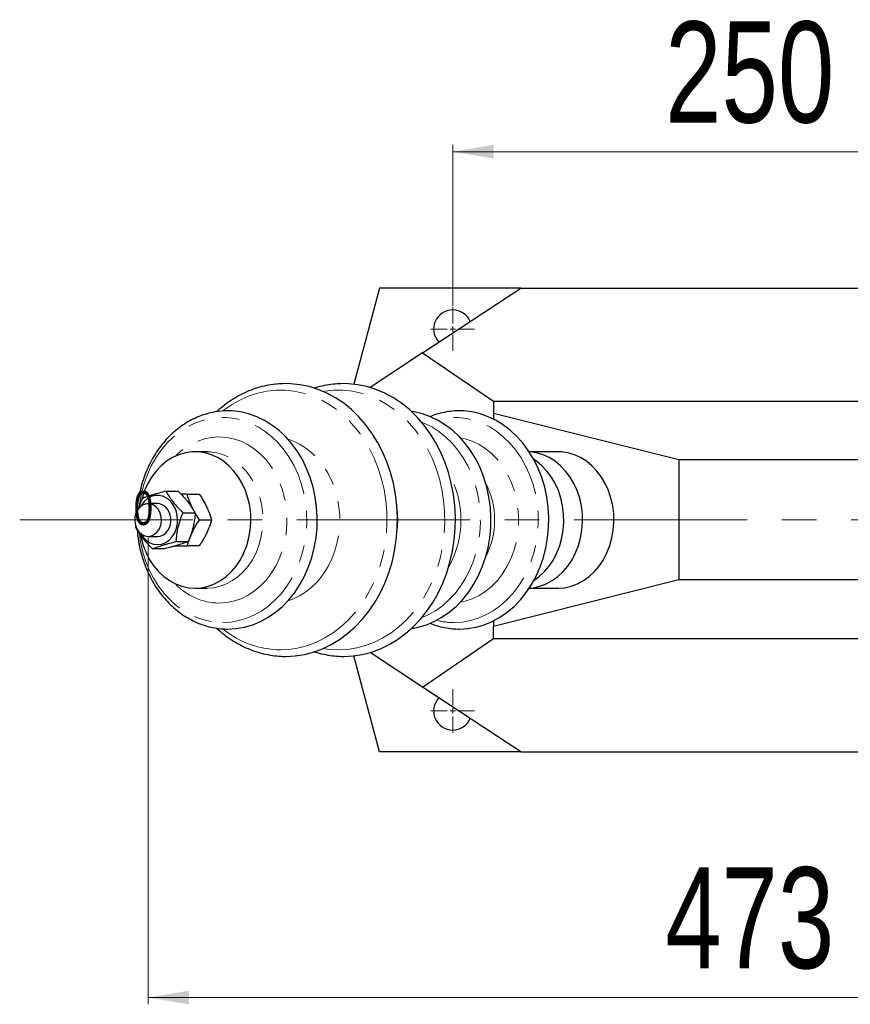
# Paper-space layout 'Szimpla' of a CAD drawing. Header units: millimetres. Extents: x 0 to 254, y 0 to 267.
# Tile 1 of 4: x 61 to 122, y 45 to 118. Entities that reach past the tile are written whole.
import ezdxf

# ---------------------------------------------------------------- set-up
doc = ezdxf.new("R2010")
doc.units = ezdxf.units.MM
doc.linetypes.add('CENTERX2', pattern=[20.32, 12.7, -2.54, 2.54, -2.54])
doc.linetypes.add('PHANTOM', pattern=[12.7, 6.35, -1.27, 1.27, -1.27, 1.27, -1.27])
doc.styles.add('SLDTEXTSTYLE0', font='TXT', dxfattribs={"width": 0.75})
doc.dimstyles.new('SLDDIMSTYLE6', dxfattribs={"dimtxt": 7.553027, "dimasz": 3, "dimexe": 0, "dimexo": 0.0625, "dimgap": 1.888257, "dimtad": 1, "dimdec": 0, "dimlfac": 5, "dimrnd": 1e-09, "dimzin": 12, "dimdsep": 46, "dimtxsty": 'SLDTEXTSTYLE0', "dimsah": 1, "dimcen": 0.09, "dimadec": 0, "dimazin": 3, "dimtfac": 1, "dimtdec": 1, "dimtofl": 0, "dimtmove": 0, "dimatfit": 3, "dimfxl": 0, "dimfrac": 2, "dimtolj": 1, "dimtzin": 12, "dimarcsym": 0})
doc.dimstyles.new('SLDDIMSTYLE7', dxfattribs={"dimtxt": 7.553027, "dimasz": 3, "dimexe": 0, "dimexo": 0.0625, "dimgap": 1.888257, "dimtad": 1, "dimdec": 1, "dimlfac": 5, "dimrnd": 1e-09, "dimzin": 12, "dimdsep": 46, "dimtxsty": 'SLDTEXTSTYLE0', "dimsah": 1, "dimcen": 0.09, "dimadec": 0, "dimazin": 3, "dimtfac": 1, "dimtdec": 1, "dimtofl": 0, "dimtmove": 0, "dimatfit": 3, "dimfxl": 0, "dimfrac": 2, "dimtolj": 1, "dimtzin": 12, "dimarcsym": 0})
doc.dimstyles.new('SLDDIMSTYLE9', dxfattribs={"dimtxt": 2.5, "dimasz": 3, "dimexe": 0, "dimexo": 0.0625, "dimtad": 1, "dimdec": 1, "dimlfac": 5, "dimrnd": 1e-09, "dimdsep": 46, "dimtxsty": 'SLDTEXTSTYLE0', "dimblk1": 'NONE', "dimblk2": 'NONE', "dimsah": 1, "dimcen": 0.09, "dimadec": 0, "dimazin": 2, "dimtfac": 1, "dimtdec": 1, "dimtmove": 0, "dimatfit": 0, "dimldrblk": 'NONE', "dimfxl": 0, "dimfrac": 2, "dimtolj": 1, "dimtzin": 12, "dimarcsym": 0})

# ---------------------------------------------------------------- blocks, each defined once
blk = doc.blocks.new('_D_29')
at = {"color": 7, "linetype": 'Continuous', "lineweight": 0}
for p, q in [((92.788, 96.63), (92.788, 108.43)), ((142.788, 96.63), (142.788, 108.43)), ((92.788, 107.93), (142.788, 107.93))]:
    blk.add_line(p, q, dxfattribs=at)
at = {"color": 7, "linetype": 'Continuous', "lineweight": 18}
for points in [[(92.788, 107.93), (95.788, 107.43), (95.788, 108.43)], [(142.788, 107.93), (139.788, 108.43), (139.788, 107.43)]]:
    blk.add_solid(points, dxfattribs=at)
at = {"color": 7, "linetype": 'Continuous', "lineweight": 18, "insert": (108.363, 117.479), "char_height": 7.4083, "attachment_point": 1, "style": 'SLDTEXTSTYLE0'}
blk.add_mtext('250', dxfattribs=at)
blk = doc.blocks.new('_D_31')
at = {"color": 7, "linetype": 'Continuous', "lineweight": 18, "insert": (69.411, 83.056), "char_height": 2.5, "attachment_point": 1, "style": 'SLDTEXTSTYLE0'}
blk.add_mtext('0', dxfattribs=at)
blk = doc.blocks.new('_None')
blk = doc.blocks.new('_D_32')
at = {"color": 7, "linetype": 'Continuous', "lineweight": 0}
for p, q in [((70.453, 79.63), (70.453, 45.419)), ((165.124, 79.63), (165.124, 45.419)), ((165.124, 45.919), (70.453, 45.919))]:
    blk.add_line(p, q, dxfattribs=at)
at = {"color": 7, "linetype": 'Continuous', "lineweight": 18}
for points in [[(70.453, 45.919), (73.453, 45.419), (73.453, 46.419)], [(165.124, 45.919), (162.124, 46.419), (162.124, 45.419)]]:
    blk.add_solid(points, dxfattribs=at)
at = {"color": 7, "linetype": 'Continuous', "lineweight": 18, "insert": (108.363, 55.469), "char_height": 7.4083, "attachment_point": 1, "style": 'SLDTEXTSTYLE0'}
blk.add_mtext('473', dxfattribs=at)
blk = doc.blocks.new('SW_CENTERMARKSYMBOL_17')
at = {"color": 0, "linetype": 'Continuous', "lineweight": 18}
for p, q in [((0, 0.4), (0, 1.6)), ((-0.4, 0), (-1.6, 0)), ((0, 0), (-0.2, 0)), ((0, 0), (0, 0.2)), ((0, 0), (0, -0.2)), ((0, 0), (0.2, 0)), ((0.4, 0), (1.6, 0)), ((0, -0.4), (0, -1.6))]:
    blk.add_line(p, q, dxfattribs=at)
blk = doc.blocks.new('SW_CENTERMARKSYMBOL_18')
at = {"color": 0, "linetype": 'Continuous', "lineweight": 18}
for p, q in [((0, 0.4), (0, 1.6)), ((-0.4, 0), (-1.6, 0)), ((0, 0), (-0.2, 0)), ((0, 0), (0, 0.2)), ((0, 0), (0, -0.2)), ((0, 0), (0.2, 0)), ((0.4, 0), (1.6, 0)), ((0, -0.4), (0, -1.6))]:
    blk.add_line(p, q, dxfattribs=at)

psp = doc.layouts.new('Szimpla')

# ---------------------------------------------------------------- linework, layer by layer
at = {"color": 7, "linetype": 'Continuous', "lineweight": 25}
for p, q in [((87.412, 97.93), (85.526, 90.889)), ((97.788, 97.93), (87.412, 97.93)), ((90.574, 93.177), (97.788, 97.93)), ((97.788, 97.93), (137.788, 97.93)), ((90.574, 93.177), (86.731, 90.646)), ((90.574, 93.177), (95.788, 89.63)), ((95.788, 89.63), (95.788, 88.734)), ((95.788, 89.63), (139.788, 89.63)), ((109.356, 85.33), (95.788, 88.734)), ((95.788, 88.734), (95.788, 88.321)), ((74.779, 85.93), (73.894, 85.93)), ((74.811, 85.929), (74.779, 85.93)), ((100.508, 85.93), (98.396, 85.93)), ((126.221, 85.33), (109.356, 85.33)), ((109.356, 85.33), (109.356, 76.53)), ((71.762, 83.04), (72.652, 83.04)), ((73.315, 82.83), (74.205, 82.83)), ((71.141, 82.13), (70.453, 82.13)), ((73.013, 81.464), (73.902, 81.464)), ((74.214, 80.93), (73.9, 81.438)), ((74.214, 80.93), (75.103, 80.93)), ((69.544, 80.534), (69.527, 80.395)), ((70.453, 79.73), (71.141, 79.73)), ((71.667, 78.82), (70.777, 78.82)), ((72.52, 79.354), (73.41, 79.354)), ((73.315, 79.03), (73.417, 79.343)), ((74.205, 79.03), (73.315, 79.03)), ((109.356, 76.53), (95.788, 73.125)), ((126.221, 76.53), (109.356, 76.53)), ((73.894, 75.93), (74.779, 75.93)), ((98.396, 75.93), (100.508, 75.93)), ((95.788, 73.539), (95.788, 73.125)), ((95.788, 72.23), (95.788, 73.125)), ((90.574, 68.682), (95.788, 72.23)), ((95.788, 72.23), (139.788, 72.23)), ((87.412, 63.93), (85.526, 70.97)), ((90.574, 68.682), (86.731, 71.214)), ((97.788, 63.93), (90.574, 68.682)), ((97.788, 63.93), (87.412, 63.93)), ((97.788, 63.93), (137.788, 63.93))]:
    psp.add_line(p, q, dxfattribs=at)
at = {"color": 7, "linetype": 'CENTERX2', "lineweight": 18}
psp.add_line((61.039, 80.93), (171.715, 80.93), dxfattribs=at)
at = {"color": 8, "linetype": 'PHANTOM', "lineweight": 18, "flags": 128}
for points in [[(80.166, 71.409), (80.837, 71.444), (81.502, 71.55), (82.158, 71.725), (82.799, 71.968), (83.42, 72.277), (84.017, 72.651), (84.586, 73.085), (85.122, 73.578), (85.621, 74.125), (86.08, 74.723), (86.496, 75.367), (86.864, 76.051), (87.183, 76.772), (87.449, 77.524), (87.662, 78.301), (87.82, 79.097), (87.92, 79.907), (87.964, 80.725), (87.949, 81.544), (87.877, 82.358), (87.748, 83.162), (87.563, 83.95), (87.323, 84.715), (87.03, 85.452), (86.686, 86.155), (86.294, 86.82), (85.856, 87.441), (85.377, 88.014), (84.858, 88.535), (84.306, 88.999), (83.722, 89.403), (83.112, 89.745), (82.48, 90.022), (81.832, 90.231), (81.171, 90.371), (80.502, 90.442), (79.831, 90.442), (79.162, 90.371), (78.501, 90.231), (77.852, 90.022), (77.221, 89.745), (76.611, 89.403), (76.027, 88.999), (75.953, 88.942)], [(84.411, 71.409), (85.081, 71.444), (85.747, 71.55), (86.402, 71.725), (87.043, 71.968), (87.665, 72.277), (88.262, 72.651), (88.831, 73.085), (89.367, 73.578), (89.866, 74.125), (90.325, 74.723), (90.74, 75.367), (91.108, 76.051), (91.427, 76.772), (91.694, 77.524), (91.907, 78.301), (92.064, 79.097), (92.165, 79.907), (92.208, 80.725), (92.194, 81.544), (92.121, 82.358), (91.992, 83.162), (91.807, 83.95), (91.567, 84.715), (91.274, 85.452), (90.93, 86.155), (90.538, 86.82), (90.101, 87.441), (89.621, 88.014), (89.103, 88.535), (88.55, 88.999), (87.966, 89.403), (87.357, 89.745), (86.725, 90.022), (86.076, 90.231), (85.415, 90.371), (84.746, 90.442), (84.075, 90.442), (83.407, 90.371), (83.292, 90.352)], [(75.922, 73.409), (76.517, 73.444), (77.106, 73.549), (77.684, 73.723), (78.245, 73.964), (78.785, 74.27), (79.298, 74.639), (79.78, 75.066), (80.225, 75.548), (80.631, 76.08), (80.992, 76.657), (81.306, 77.275), (81.57, 77.926), (81.781, 78.606), (81.937, 79.307), (82.038, 80.023), (82.081, 80.748), (82.066, 81.474), (81.995, 82.196), (81.866, 82.905), (81.682, 83.597), (81.444, 84.263), (81.155, 84.898), (80.817, 85.496), (80.433, 86.051), (80.007, 86.559), (79.543, 87.014), (79.045, 87.412), (78.518, 87.75), (77.967, 88.024), (77.396, 88.232), (76.812, 88.371), (76.22, 88.442), (75.624, 88.442), (75.032, 88.371), (74.448, 88.232), (73.877, 88.024), (73.326, 87.75), (72.799, 87.412), (72.301, 87.014), (71.837, 86.559), (71.411, 86.051), (71.027, 85.496), (70.689, 84.898), (70.399, 84.263), (70.162, 83.597), (69.978, 82.905), (69.849, 82.196), (69.833, 82.072)], [(90.496, 73.752), (90.978, 73.964), (91.518, 74.27), (92.031, 74.639), (92.513, 75.066), (92.959, 75.548), (93.364, 76.08), (93.725, 76.657), (94.04, 77.275), (94.303, 77.926), (94.514, 78.606), (94.671, 79.307), (94.771, 80.023), (94.814, 80.748), (94.8, 81.474), (94.728, 82.196), (94.6, 82.905), (94.416, 83.597), (94.178, 84.263), (93.889, 84.898), (93.55, 85.496), (93.167, 86.051), (92.741, 86.559), (92.276, 87.014), (91.779, 87.412), (91.251, 87.75), (90.7, 88.024), (90.496, 88.107)], [(92.9, 73.409), (93.494, 73.444), (94.083, 73.549), (94.661, 73.723), (95.223, 73.964), (95.763, 74.27), (96.276, 74.639), (96.758, 75.066), (97.203, 75.548), (97.608, 76.08), (97.97, 76.657), (98.284, 77.275), (98.548, 77.926), (98.759, 78.606), (98.915, 79.307), (99.016, 80.023), (99.059, 80.748), (99.044, 81.474), (98.972, 82.196), (98.844, 82.905), (98.66, 83.597), (98.422, 84.263), (98.133, 84.898), (97.795, 85.496), (97.411, 86.051), (96.985, 86.559), (96.521, 87.014), (96.023, 87.412), (95.496, 87.75), (94.945, 88.024), (94.374, 88.232), (93.79, 88.371), (93.197, 88.442), (92.602, 88.442), (92.01, 88.371), (91.614, 88.285)], [(75.65, 74.834), (76.19, 74.87), (76.724, 74.977), (77.245, 75.153), (77.747, 75.397), (78.225, 75.707), (78.672, 76.077), (79.084, 76.504), (79.456, 76.983), (79.783, 77.509), (80.062, 78.074), (80.289, 78.673), (80.462, 79.299), (80.578, 79.943), (80.636, 80.6), (80.636, 81.26), (80.578, 81.916), (80.462, 82.56), (80.289, 83.186), (80.062, 83.785), (79.783, 84.35), (79.456, 84.876), (79.084, 85.355), (78.672, 85.782), (78.225, 86.153), (77.747, 86.462), (77.245, 86.706), (76.724, 86.883), (76.19, 86.989), (75.65, 87.025), (75.111, 86.989), (74.577, 86.883), (74.056, 86.706), (73.554, 86.462), (73.076, 86.153), (72.629, 85.782), (72.45, 85.609)], [(80.713, 75.013), (81.108, 75.153), (81.61, 75.397), (82.088, 75.707), (82.535, 76.077), (82.947, 76.504), (83.319, 76.983), (83.646, 77.509), (83.925, 78.074), (84.152, 78.673), (84.325, 79.299), (84.441, 79.943), (84.5, 80.6), (84.5, 81.26), (84.441, 81.916), (84.325, 82.56), (84.152, 83.186), (83.925, 83.785), (83.646, 84.35), (83.319, 84.876), (82.947, 85.355), (82.535, 85.782), (82.088, 86.153), (81.61, 86.462), (81.108, 86.706), (80.713, 86.847)], [(93.34, 74.896), (93.702, 74.977), (94.223, 75.153), (94.725, 75.397), (95.202, 75.707), (95.65, 76.077), (96.062, 76.504), (96.434, 76.983), (96.761, 77.509), (97.04, 78.074), (97.267, 78.673), (97.439, 79.299), (97.556, 79.943), (97.614, 80.6), (97.614, 81.26), (97.556, 81.916), (97.439, 82.56), (97.267, 83.186), (97.04, 83.785), (96.761, 84.35), (96.434, 84.876), (96.062, 85.355), (95.65, 85.782), (95.202, 86.153), (94.725, 86.462), (94.223, 86.706), (93.702, 86.883), (93.34, 86.963)], [(74.779, 75.93), (75.264, 75.965), (75.741, 76.07), (76.206, 76.243), (76.65, 76.481), (77.068, 76.783), (77.453, 77.142), (77.801, 77.555), (78.107, 78.015), (78.366, 78.516), (78.575, 79.05), (78.73, 79.612), (78.83, 80.191), (78.873, 80.781), (78.859, 81.374), (78.787, 81.96), (78.659, 82.531), (78.477, 83.08), (78.243, 83.599), (77.96, 84.08), (77.632, 84.517), (77.265, 84.904), (76.862, 85.235), (76.431, 85.505), (75.976, 85.712), (75.504, 85.851), (75.022, 85.921), (74.811, 85.929)], [(69.818, 79.908), (69.906, 79.307), (70.063, 78.606), (70.274, 77.926), (70.538, 77.275), (70.852, 76.657), (71.213, 76.08), (71.619, 75.548), (72.064, 75.066), (72.546, 74.639), (73.059, 74.27), (73.599, 73.964), (74.16, 73.723), (74.738, 73.549), (75.327, 73.444), (75.922, 73.409)], [(83.292, 71.507), (83.74, 71.444), (84.411, 71.409)]]:
    psp.add_lwpolyline(points, dxfattribs=at)
at = {"color": 7, "linetype": 'Continuous', "lineweight": 25, "flags": 128}
for points in [[(80.547, 70.93), (81.233, 70.965), (81.914, 71.07), (82.585, 71.244), (83.241, 71.486), (83.879, 71.794), (84.494, 72.167), (85.081, 72.6), (85.636, 73.093), (86.155, 73.64), (86.635, 74.238), (87.072, 74.884), (87.464, 75.571), (87.807, 76.297), (88.099, 77.054), (88.338, 77.839), (88.523, 78.646), (88.651, 79.469), (88.723, 80.302), (88.737, 81.139), (88.694, 81.975), (88.594, 82.803), (88.437, 83.619), (88.225, 84.415), (87.959, 85.187), (87.642, 85.93), (87.274, 86.637), (86.859, 87.304), (86.4, 87.926), (85.9, 88.5), (85.362, 89.02), (84.791, 89.483), (84.19, 89.887), (83.563, 90.227), (82.915, 90.503), (82.251, 90.711), (81.574, 90.851), (80.89, 90.921), (80.343, 90.927)], [(84.792, 70.93), (85.477, 70.965), (86.158, 71.07), (86.829, 71.244), (87.486, 71.486), (88.124, 71.794), (88.738, 72.167), (89.325, 72.6), (89.88, 73.093), (90.399, 73.64), (90.879, 74.238), (91.317, 74.884), (91.708, 75.571), (92.051, 76.297), (92.343, 77.054), (92.583, 77.839), (92.767, 78.646), (92.896, 79.469), (92.967, 80.302), (92.982, 81.139), (92.939, 81.975), (92.838, 82.803), (92.682, 83.619), (92.47, 84.415), (92.204, 85.187), (91.886, 85.93), (91.518, 86.637), (91.104, 87.304), (90.645, 87.926), (90.144, 88.5), (89.607, 89.02), (89.035, 89.483), (88.434, 89.887), (87.807, 90.227), (87.16, 90.503), (86.495, 90.711), (85.819, 90.851), (85.135, 90.921), (84.587, 90.927)], [(76.303, 72.93), (76.917, 72.965), (77.525, 73.07), (78.122, 73.244), (78.704, 73.486), (79.264, 73.793), (79.799, 74.163), (80.302, 74.592), (80.771, 75.077), (81.2, 75.614), (81.587, 76.197), (81.926, 76.822), (82.217, 77.483), (82.455, 78.174), (82.639, 78.889), (82.768, 79.623), (82.84, 80.367), (82.854, 81.117), (82.811, 81.865), (82.711, 82.605), (82.554, 83.33), (82.343, 84.034), (82.078, 84.711), (81.762, 85.355), (81.399, 85.959), (80.991, 86.52), (80.541, 87.031), (80.055, 87.489), (79.535, 87.889), (78.987, 88.228), (78.416, 88.503), (77.825, 88.711), (77.222, 88.851), (76.61, 88.921), (76.203, 88.929)], [(89.76, 72.979), (90.258, 73.07), (90.856, 73.244), (91.437, 73.486), (91.998, 73.793), (92.532, 74.163), (93.036, 74.592), (93.504, 75.077), (93.934, 75.614), (94.32, 76.197), (94.66, 76.822), (94.95, 77.483), (95.189, 78.174), (95.373, 78.889), (95.502, 79.623), (95.573, 80.367), (95.588, 81.117), (95.545, 81.865), (95.444, 82.605), (95.288, 83.33), (95.076, 84.034), (94.811, 84.711), (94.496, 85.355), (94.132, 85.959), (93.724, 86.52), (93.275, 87.031), (92.788, 87.489), (92.269, 87.889), (91.721, 88.228), (91.149, 88.503), (90.559, 88.711), (89.955, 88.851), (89.76, 88.881)], [(93.281, 72.93), (93.894, 72.965), (94.503, 73.07), (95.1, 73.244), (95.682, 73.486), (96.242, 73.793), (96.777, 74.163), (97.28, 74.592), (97.749, 75.077), (98.178, 75.614), (98.564, 76.197), (98.904, 76.822), (99.195, 77.483), (99.433, 78.174), (99.617, 78.889), (99.746, 79.623), (99.818, 80.367), (99.832, 81.117), (99.789, 81.865), (99.689, 82.605), (99.532, 83.33), (99.32, 84.034), (99.056, 84.711), (98.74, 85.355), (98.377, 85.959), (97.969, 86.52), (97.519, 87.031), (97.033, 87.489), (96.513, 87.889), (95.965, 88.228), (95.393, 88.503), (94.803, 88.711), (94.2, 88.851), (93.588, 88.921), (93.181, 88.929)], [(73.894, 75.93), (74.378, 75.965), (74.856, 76.07), (75.32, 76.243), (75.764, 76.481), (76.182, 76.783), (76.568, 77.142), (76.916, 77.555), (77.222, 78.015), (77.481, 78.516), (77.689, 79.05), (77.845, 79.612), (77.945, 80.191), (77.988, 80.781), (77.974, 81.374), (77.902, 81.96), (77.774, 82.531), (77.592, 83.08), (77.357, 83.599), (77.074, 84.08), (76.747, 84.517), (76.379, 84.904), (75.977, 85.235), (75.545, 85.505), (75.09, 85.712), (74.618, 85.851), (74.137, 85.921), (73.651, 85.921), (73.169, 85.851), (72.698, 85.712), (72.243, 85.505), (71.811, 85.235), (71.409, 84.904), (71.041, 84.517), (70.714, 84.08), (70.431, 83.599), (70.196, 83.08), (70.014, 82.531), (70.012, 82.524)], [(98.4, 75.935), (98.698, 75.965), (99.176, 76.07), (99.64, 76.243), (100.084, 76.481), (100.502, 76.783), (100.887, 77.142), (101.236, 77.555), (101.541, 78.015), (101.8, 78.516), (102.009, 79.05), (102.165, 79.612), (102.264, 80.191), (102.308, 80.781), (102.293, 81.374), (102.222, 81.96), (102.094, 82.531), (101.911, 83.08), (101.677, 83.599), (101.394, 84.08), (101.067, 84.517), (100.699, 84.904), (100.296, 85.235), (99.865, 85.505), (99.41, 85.712), (98.938, 85.851), (98.456, 85.921), (98.4, 85.924)], [(100.508, 75.93), (100.992, 75.965), (101.47, 76.07), (101.934, 76.243), (102.378, 76.481), (102.796, 76.783), (103.182, 77.142), (103.53, 77.555), (103.836, 78.015), (104.095, 78.516), (104.303, 79.05), (104.459, 79.612), (104.559, 80.191), (104.602, 80.781), (104.587, 81.374), (104.516, 81.96), (104.388, 82.531), (104.206, 83.08), (103.971, 83.599), (103.688, 84.08), (103.361, 84.517), (102.993, 84.904), (102.591, 85.235), (102.159, 85.505), (101.704, 85.712), (101.232, 85.851), (100.751, 85.921), (100.508, 85.93)], [(98.738, 76.501), (99.125, 76.783), (99.511, 77.142), (99.859, 77.555), (100.165, 78.015), (100.424, 78.516), (100.633, 79.05), (100.788, 79.612), (100.888, 80.191), (100.931, 80.781), (100.917, 81.374), (100.845, 81.96), (100.717, 82.531), (100.535, 83.08), (100.3, 83.599), (100.017, 84.08), (99.69, 84.517), (99.322, 84.904), (98.92, 85.235), (98.738, 85.358)], [(69.91, 79.929), (70.079, 79.674), (70.308, 79.438), (70.571, 79.264), (70.857, 79.158), (71.155, 79.125), (71.452, 79.165), (71.737, 79.278), (71.997, 79.458), (72.222, 79.698), (72.403, 79.989), (72.532, 80.319), (72.604, 80.673), (72.617, 81.038), (72.569, 81.399), (72.462, 81.74), (72.301, 82.048), (72.093, 82.31), (71.846, 82.516), (71.57, 82.657), (71.276, 82.727), (70.977, 82.724), (70.685, 82.647), (70.411, 82.499), (70.167, 82.288), (69.963, 82.021), (69.91, 81.931)], [(70.453, 79.73), (70.697, 79.767), (70.926, 79.878), (71.125, 80.055), (71.282, 80.287), (71.387, 80.559), (71.434, 80.854), (71.418, 81.154), (71.342, 81.441), (71.21, 81.695), (71.03, 81.9), (70.814, 82.045), (70.576, 82.12), (70.329, 82.12), (70.091, 82.045), (69.875, 81.9), (69.695, 81.695), (69.563, 81.441), (69.487, 81.154), (69.471, 80.854), (69.518, 80.559), (69.623, 80.287), (69.78, 80.055), (69.979, 79.878), (70.208, 79.767), (70.453, 79.73)], [(71.141, 79.73), (71.34, 79.755), (71.573, 79.852), (71.779, 80.017), (71.945, 80.239), (72.06, 80.505), (72.118, 80.798), (72.114, 81.099), (72.049, 81.389), (71.927, 81.65), (71.756, 81.866), (71.545, 82.023), (71.31, 82.112), (71.141, 82.13)], [(69.905, 79.793), (69.943, 79.612), (70.098, 79.05), (70.307, 78.516), (70.566, 78.015), (70.872, 77.555), (71.22, 77.142), (71.606, 76.783), (72.024, 76.481), (72.468, 76.243), (72.932, 76.07), (73.41, 75.965), (73.894, 75.93)]]:
    psp.add_lwpolyline(points, dxfattribs=at)
at = {"color": 7, "linetype": 'Continuous', "lineweight": 25}
for centre, start, end in [((92.788, 94.93), 23.28602, 223.46219), ((92.788, 66.93), 136.53781, 270), ((92.788, 66.93), 270, 336.71398)]:
    psp.add_arc(centre, 1.4, start, end, dxfattribs=at)
at = {"color": 8, "linetype": 'PHANTOM', "lineweight": 18}
for centre, radius, start, end in [((86.219, 80.93), 7.165, 330.54026, 29.45974), ((89.954, 80.93), 5.905, 332.81297, 27.18703), ((81.32, 80.93), 7.432, 354.72382, 5.27618), ((75.721, 79.318), 4.484, 223.15721, 269.09241), ((80.227, 78.215), 6.806, 231.06803, 269.4913), ((92.904, 78.516), 5.107, 255.36824, 269.95248)]:
    psp.add_arc(centre, radius, start, end, dxfattribs=at)
at = {"color": 7, "linetype": 'Continuous', "lineweight": 25}
for points, knots in [([(80.336, 90.922), (80.151, 90.914), (79.746, 90.896), (79.124, 90.792), (78.477, 90.627), (77.843, 90.399), (77.226, 90.111), (76.629, 89.767), (76.06, 89.361), (75.679, 89.059), (75.499, 88.88), (75.488, 88.869)], [0, 0, 0, 0, 0.1056901, 0.2318547, 0.3580726, 0.4844204, 0.6109601, 0.737735, 0.8647677, 0.9920613, 1, 1, 1, 1]), ([(84.58, 90.922), (84.395, 90.914), (83.99, 90.897), (83.37, 90.789), (82.899, 90.681), (82.653, 90.591), (82.618, 90.579)], [0, 0, 0, 0, 0.2787225, 0.6114396, 0.9442975, 1, 1, 1, 1]), ([(76.199, 88.924), (76.164, 88.925), (75.932, 88.93), (75.501, 88.879), (74.914, 88.767), (74.339, 88.588), (73.779, 88.35), (73.239, 88.053), (72.723, 87.7), (72.235, 87.293), (71.78, 86.835), (71.359, 86.33), (70.978, 85.783), (70.639, 85.196), (70.345, 84.575), (70.098, 83.926), (69.9, 83.252), (69.756, 82.56), (69.673, 82.004), (69.657, 81.68), (69.652, 81.593)], [0, 0, 0, 0, 0.010409, 0.070124, 0.12983, 0.189584, 0.249436, 0.309425, 0.369575, 0.429892, 0.490371, 0.550995, 0.611743, 0.672591, 0.733514, 0.794495, 0.855517, 0.916568, 0.977641, 1, 1, 1, 1]), ([(93.177, 88.924), (93.142, 88.925), (92.909, 88.93), (92.479, 88.88), (91.893, 88.765), (91.444, 88.635), (91.199, 88.528), (91.138, 88.501)], [0, 0, 0, 0, 0.0498052, 0.3355178, 0.6211908, 0.9070896, 1, 1, 1, 1]), ([(71.762, 83.04), (71.59, 82.996), (71.422, 82.952), (71.099, 82.863), (70.943, 82.818), (70.721, 82.75), (70.649, 82.727), (70.51, 82.682), (70.443, 82.66), (70.25, 82.593), (70.131, 82.549), (70.019, 82.505)], [0, 0, 0, 0, 0.25, 0.25, 0.5, 0.5, 0.625, 0.625, 0.75, 0.75, 1, 1, 1, 1]), ([(71.762, 83.04), (71.834, 82.912), (71.912, 82.782), (72.044, 82.584), (72.091, 82.517), (72.188, 82.383), (72.239, 82.316), (72.397, 82.117), (72.511, 81.985), (72.692, 81.789), (72.754, 81.724), (72.882, 81.593), (72.947, 81.528), (73.013, 81.464)], [0, 0, 0, 0, 0.25, 0.25, 0.375, 0.375, 0.5, 0.5, 0.75, 0.75, 0.875, 0.875, 1, 1, 1, 1]), ([(72.652, 83.04), (72.783, 82.912), (72.91, 82.782), (73.093, 82.584), (73.153, 82.517), (73.268, 82.383), (73.323, 82.316), (73.481, 82.117), (73.576, 81.985), (73.707, 81.789), (73.749, 81.724), (73.828, 81.593), (73.866, 81.528), (73.902, 81.464)], [0, 0, 0, 0, 0.25, 0.25, 0.375, 0.375, 0.5, 0.5, 0.75, 0.75, 0.875, 0.875, 1, 1, 1, 1]), ([(70.019, 82.505), (69.939, 82.309), (69.84, 82.065), (69.777, 81.814), (69.765, 81.766)], [0, 0, 0, 0, 0.809198, 1, 1, 1, 1]), ([(73.315, 82.83), (73.268, 82.83), (73.109, 82.83), (72.959, 82.83), (72.853, 82.83)], [0, 0, 0, 0, 0.297561, 1, 1, 1, 1]), ([(73.795, 81.64), (73.726, 81.77), (73.515, 82.172), (73.396, 82.564), (73.315, 82.83)], [0, 0, 0, 0, 0.3242135, 1, 1, 1, 1]), ([(74.205, 82.83), (74.308, 82.674), (74.407, 82.518), (74.59, 82.201), (74.675, 82.041), (74.79, 81.799), (74.826, 81.717), (74.893, 81.557), (74.924, 81.477), (75.011, 81.24), (75.06, 81.084), (75.103, 80.93)], [0, 0, 0, 0, 0.25, 0.25, 0.5, 0.5, 0.625, 0.625, 0.75, 0.75, 1, 1, 1, 1]), ([(72.52, 79.354), (72.531, 79.526), (72.547, 79.699), (72.594, 80.049), (72.626, 80.225), (72.689, 80.493), (72.712, 80.584), (72.763, 80.763), (72.79, 80.852), (72.877, 81.117), (72.943, 81.291), (73.013, 81.464)], [0, 0, 0, 0, 0.25, 0.25, 0.5, 0.5, 0.625, 0.625, 0.75, 0.75, 1, 1, 1, 1]), ([(73.902, 81.464), (73.892, 81.291), (73.876, 81.117), (73.827, 80.766), (73.795, 80.588), (73.732, 80.319), (73.709, 80.229), (73.658, 80.05), (73.631, 79.962), (73.544, 79.698), (73.479, 79.525), (73.41, 79.354)], [0, 0, 0, 0, 0.25, 0.25, 0.5, 0.5, 0.625, 0.625, 0.75, 0.75, 1, 1, 1, 1]), ([(73.437, 79.406), (73.45, 79.446), (73.516, 79.656), (73.681, 80.022), (73.932, 80.494), (74.119, 80.784), (74.214, 80.93)], [0, 0, 0, 0, 0.08087, 0.418758, 0.706716, 1, 1, 1, 1]), ([(75.103, 80.93), (75.06, 80.775), (75.01, 80.619), (74.895, 80.304), (74.829, 80.145), (74.716, 79.903), (74.675, 79.822), (74.59, 79.661), (74.545, 79.581), (74.407, 79.342), (74.308, 79.185), (74.205, 79.03)], [0, 0, 0, 0, 0.25, 0.25, 0.5, 0.5, 0.625, 0.625, 0.75, 0.75, 1, 1, 1, 1]), ([(69.527, 80.395), (69.599, 80.267), (69.678, 80.136), (69.852, 79.874), (69.948, 79.742), (70.107, 79.542), (70.163, 79.474), (70.278, 79.34), (70.337, 79.274), (70.519, 79.076), (70.646, 78.947), (70.777, 78.82)], [0, 0, 0, 0, 0.25, 0.25, 0.5, 0.5, 0.625, 0.625, 0.75, 0.75, 1, 1, 1, 1]), ([(69.658, 80.183), (69.67, 80.028), (69.7, 79.636), (69.809, 79.016), (69.975, 78.329), (70.194, 77.663), (70.461, 77.023), (70.776, 76.414), (71.134, 75.84), (71.535, 75.307), (71.974, 74.818), (72.448, 74.379), (72.953, 73.993), (73.485, 73.662), (74.039, 73.39), (74.611, 73.178), (75.196, 73.03), (75.761, 72.944), (76.132, 72.934), (76.303, 72.93)], [0, 0, 0, 0, 0.039823, 0.100753, 0.161694, 0.222641, 0.283587, 0.344523, 0.405432, 0.466295, 0.527086, 0.587776, 0.648336, 0.708739, 0.768964, 0.829002, 0.888861, 0.948565, 1, 1, 1, 1]), ([(70.777, 78.82), (70.89, 78.863), (71.009, 78.907), (71.265, 78.996), (71.403, 79.041), (71.626, 79.11), (71.702, 79.132), (71.859, 79.178), (71.938, 79.2), (72.181, 79.267), (72.349, 79.31), (72.52, 79.354)], [0, 0, 0, 0, 0.25, 0.25, 0.5, 0.5, 0.625, 0.625, 0.75, 0.75, 1, 1, 1, 1]), ([(73.41, 79.354), (73.297, 79.31), (73.178, 79.266), (72.923, 79.178), (72.787, 79.133), (72.566, 79.065), (72.489, 79.043), (72.332, 78.997), (72.252, 78.975), (72.008, 78.908), (71.839, 78.863), (71.667, 78.82)], [0, 0, 0, 0, 0.25, 0.25, 0.5, 0.5, 0.625, 0.625, 0.75, 0.75, 1, 1, 1, 1]), ([(72.44, 79.03), (72.461, 79.03), (72.719, 79.03), (73.03, 79.03), (73.315, 79.03)], [0, 0, 0, 0, 0.081804, 1, 1, 1, 1]), ([(75.478, 72.999), (75.65, 72.847), (76, 72.537), (76.567, 72.135), (77.164, 71.78), (77.783, 71.485), (78.419, 71.251), (79.068, 71.078), (79.714, 70.97), (80.209, 70.933), (80.483, 70.93), (80.547, 70.93)], [0, 0, 0, 0, 0.118072, 0.240682, 0.363047, 0.485144, 0.606966, 0.728523, 0.849846, 0.964513, 1, 1, 1, 1]), ([(91.106, 73.368), (91.267, 73.305), (91.617, 73.167), (92.174, 73.031), (92.739, 72.944), (93.109, 72.934), (93.281, 72.93)], [0, 0, 0, 0, 0.230205, 0.499677, 0.76845, 1, 1, 1, 1]), ([(82.601, 71.285), (82.622, 71.277), (82.855, 71.19), (83.313, 71.082), (83.958, 70.969), (84.453, 70.933), (84.727, 70.93), (84.792, 70.93)], [0, 0, 0, 0, 0.030997, 0.330688, 0.629804, 0.912509, 1, 1, 1, 1])]:
    psp.add_open_spline(points, degree=3, knots=knots, dxfattribs=at)

# ---------------------------------------------------------------- block references
at = {"color": 7, "linetype": 'Continuous', "lineweight": 0}
for name, p in [('SW_CENTERMARKSYMBOL_17', (92.788, 94.93)), ('SW_CENTERMARKSYMBOL_18', (92.788, 66.93))]:
    psp.add_blockref(name, p, dxfattribs=at)

# ---------------------------------------------------------------- dimensions: what is measured, and where the dimension line sits
at = {"color": 7, "linetype": 'Continuous', "lineweight": 18}
for base, p1, p2, dimstyle, picture, middle in [((142.788, 107.93), (92.788, 96.53), (142.788, 96.53), 'SLDDIMSTYLE7', '_D_29', (117.788, 107.93)), ((70.453, 45.919), (165.124, 79.73), (70.453, 79.73), 'SLDDIMSTYLE6', '_D_32', (117.788, 45.919))]:
    dim = psp.add_linear_dim(base=base, p1=p1, p2=p2, dimstyle=dimstyle, dxfattribs=at)
    dim.commit()
    dim.dimension.update_dxf_attribs({"geometry": picture, "text_midpoint": middle, "dimtype": 160})
dim = psp.add_linear_dim(base=(70.452501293, 79.833376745), p1=(70.452501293, 79.729629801), p2=(70.452501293, 79.729629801), angle=90, dimstyle='SLDDIMSTYLE9', dxfattribs=at)
dim.commit()
dim.dimension.update_dxf_attribs({"geometry": '_D_31', "text_midpoint": (70.452501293, 79.833376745), "dimtype": 160})

doc.saveas('drawing.dxf')
